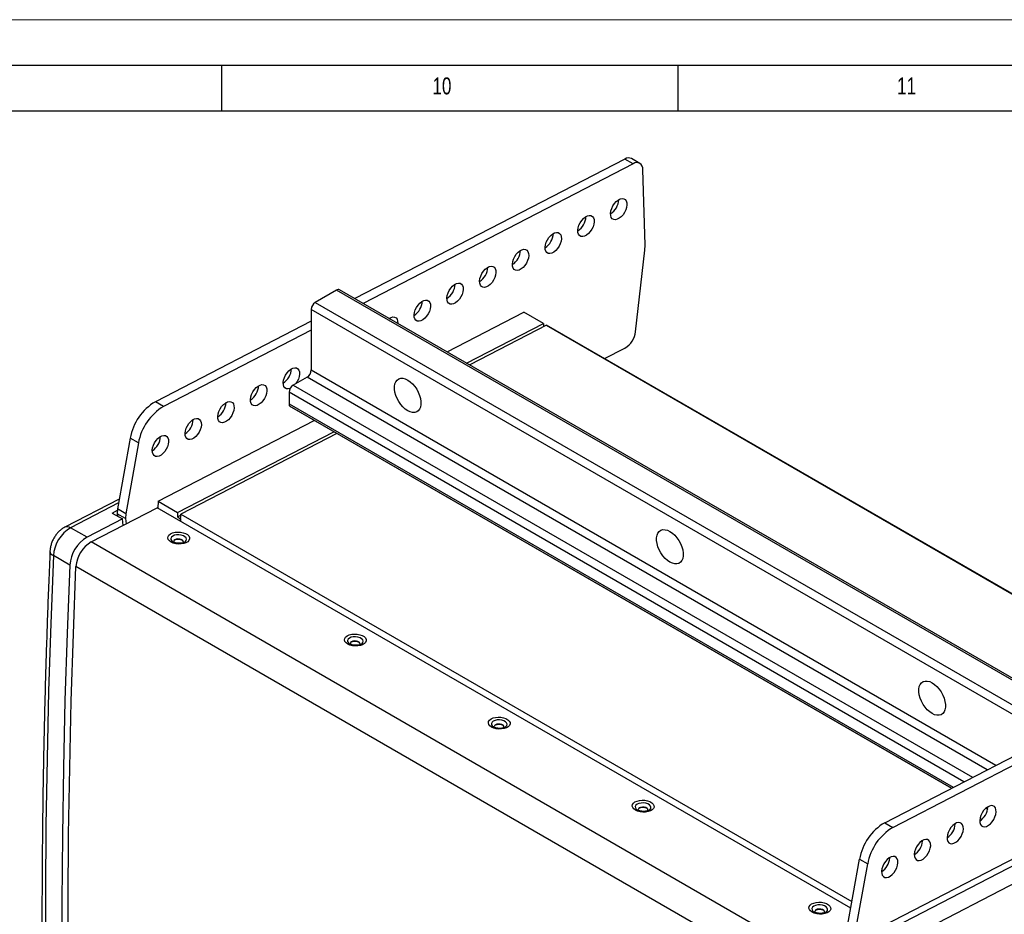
# Model space of a CAD drawing. Header units: millimetres. Extents: x 0 to 594, y 0 to 420.
# Tile 14 of 15: x 430 to 538, y 322 to 420. Entities that reach past the tile are written whole.
import ezdxf

# ---------------------------------------------------------------- set-up
doc = ezdxf.new("R2010")
doc.units = ezdxf.units.MM
doc.layers.add('FORMAT', color=7, linetype='Continuous')
doc.styles.add('SLDTEXTSTYLE0', font='TXT', dxfattribs={"width": 0.75})

msp = doc.modelspace()

# ---------------------------------------------------------------- linework, layer by layer
at = {"color": 7, "linetype": 'Continuous', "lineweight": 18}
msp.add_line((0, 420.0001), (594, 420.0001), dxfattribs=at)
at = {"color": 7, "linetype": 'Continuous', "lineweight": 25}
for p, q in [((496.166, 404.7275), (466.5688, 389.4306)), ((497.064, 404.2091), (496.166, 404.7275)), ((497.7978, 404.2555), (496.8998, 404.7739)), ((497.064, 404.2091), (467.4668, 388.9122)), ((498.3811, 395.2843), (498.1255, 403.5747)), ((498.3576, 394.753), (498.3811, 395.2843)), ((497.3404, 385.8048), (498.3576, 394.753)), ((464.5674, 390.3713), (462.2325, 389.0234)), ((543.1913, 344.9826), (464.5674, 390.3713)), ((543.5088, 345.0141), (464.8849, 390.4027)), ((462.2325, 389.0234), (540.8565, 343.6348)), ((540.4075, 342.857), (461.7835, 388.2457)), ((461.7835, 388.2457), (461.7835, 381.6088)), ((476.6741, 383.5969), (485.1008, 387.9515)), ((487.2345, 386.7198), (485.1008, 387.9515)), ((461.7835, 386.9574), (444.7124, 378.1344)), ((478.8079, 382.3652), (487.2345, 386.7198)), ((487.5793, 386.5207), (479.1527, 382.1661)), ((487.2345, 386.7198), (487.2345, 386.3425)), ((487.5785, 386.5203), (487.5793, 386.5207)), ((487.5785, 386.5203), (554.9183, 347.6458)), ((554.9192, 347.6462), (487.5793, 386.5207)), ((461.7835, 385.9749), (445.6104, 377.616)), ((493.9257, 382.857), (496.172, 384.018)), ((461.3345, 380.8311), (459.8079, 379.9498)), ((459.3589, 379.1721), (459.3589, 377.8924)), ((445.6104, 377.616), (444.7124, 378.1344)), ((459.4796, 377.6083), (459.6081, 377.529)), ((459.6081, 377.529), (531.9427, 335.7711)), ((445.0102, 367.2339), (462.1228, 376.0773)), ((447.1439, 366.0022), (464.2565, 374.8455)), ((464.6014, 374.6464), (447.4926, 365.8051)), ((441.9465, 374.1306), (440.5579, 366.3818)), ((442.8445, 373.6122), (441.4559, 365.8634)), ((442.8445, 373.6122), (441.9465, 374.1306)), ((440.7525, 367.4675), (434.787, 364.3848)), ((445.0102, 367.2339), (444.9766, 366.4748)), ((445.0102, 367.2339), (447.1439, 366.0022)), ((437.6681, 362.7675), (444.913, 366.5115)), ((439.9689, 365.9326), (440.5514, 366.2337)), ((439.9689, 365.9326), (441.0896, 365.2857)), ((440.5579, 366.3818), (440.5344, 365.8505)), ((441.4325, 365.332), (440.5344, 365.8505)), ((440.5344, 365.8505), (440.5641, 365.589)), ((441.4559, 365.8634), (440.5579, 366.3818)), ((441.4559, 365.8634), (441.4325, 365.332)), ((520.9115, 322.6385), (444.913, 366.5115)), ((447.1439, 366.0022), (447.1222, 365.5133)), ((441.0896, 365.2857), (437.2131, 363.2824)), ((441.1699, 364.5771), (441.0896, 365.2857)), ((441.4325, 365.332), (441.4988, 364.7471)), ((447.1222, 365.5133), (447.488, 365.7024)), ((447.1222, 365.5133), (447.4671, 365.3143)), ((447.4671, 365.3143), (447.4551, 365.0439)), ((447.4588, 365.0418), (447.4926, 365.8051)), ((447.471, 365.3163), (447.4671, 365.3143)), ((447.4926, 365.8051), (521.0387, 323.3479)), ((437.2131, 363.2824), (435.4171, 364.3192)), ((446.5852, 362.8032), (446.6507, 362.7611)), ((435.3254, 360.2267), (433.5293, 361.2636)), ((524.6367, 331.9951), (576.0903, 358.5882)), ((525.5347, 331.4767), (576.9883, 358.0698)), ((465.9466, 351.6261), (466.0121, 351.584)), ((481.7159, 342.5227), (481.7814, 342.4805)), ((518.0354, 316.6247), (565.923, 341.3715)), ((565.2477, 341.7613), (521.2366, 319.0178)), ((565.923, 339.3506), (518.8864, 315.0435)), ((535.7303, 333.5846), (535.923, 333.4733)), ((535.9491, 333.6881), (535.9503, 333.7432)), ((497.4853, 333.4192), (497.5507, 333.3771)), ((524.6367, 331.9951), (525.5347, 331.4767)), ((532.3619, 331.8341), (532.3632, 331.8892)), ((528.7747, 329.9801), (528.776, 330.0352)), ((525.1875, 328.1261), (525.1888, 328.1812)), ((520.4822, 320.2425), (521.8708, 327.9913)), ((521.3802, 319.7241), (522.7688, 327.4729)), ((521.8708, 327.9913), (522.7688, 327.4729)), ((516.8467, 322.2421), (516.9122, 322.2))]:
    msp.add_line(p, q, dxfattribs=at)
at = {"color": 8, "linetype": 'Continuous', "lineweight": 25}
for p, q in [((461.7835, 381.6088), (536.8193, 338.2916)), ((459.8079, 379.9498), (534.2606, 336.9691)), ((535.8716, 337.8018), (461.3345, 380.8311)), ((533.3129, 336.4793), (459.3589, 379.1721)), ((459.3589, 377.8924), (532.1433, 335.8748)), ((531.9474, 335.7736), (459.4796, 377.6083)), ((440.6752, 367.0365), (435.4171, 364.3192)), ((516.0226, 317.5344), (437.6681, 362.7675)), ((514.3717, 314.8388), (436.0068, 360.0779)), ((535.9239, 333.478), (535.7339, 333.5877)), ((535.8948, 333.7092), (535.9486, 333.6781))]:
    msp.add_line(p, q, dxfattribs=at)
at = {"color": 7, "linetype": 'Continuous', "lineweight": 25, "flags": 128}
for points in [[(494.5884, 398.7759), (494.6257, 399.0437), (494.7129, 399.3228), (494.845, 399.5971), (495.0144, 399.8506), (495.2111, 400.0686), (495.4237, 400.2384), (495.6399, 400.3502), (495.8471, 400.3974), (496.0332, 400.3772), (496.1876, 400.291), (496.3011, 400.1436), (496.3671, 399.9437), (496.382, 399.7029), (496.3447, 399.4351), (496.2574, 399.1559), (496.1253, 398.8816), (495.956, 398.6281), (495.7593, 398.4101), (495.5467, 398.2403), (495.3305, 398.1286), (495.1233, 398.0814), (494.9371, 398.1015), (494.7828, 398.1877), (494.6693, 398.3351), (494.6032, 398.535), (494.5884, 398.7759)], [(491.0012, 396.9219), (491.0385, 397.1897), (491.1257, 397.4688), (491.2578, 397.7431), (491.4272, 397.9967), (491.6239, 398.2147), (491.8365, 398.3845), (492.0527, 398.4962), (492.2599, 398.5434), (492.446, 398.5233), (492.6004, 398.437), (492.7139, 398.2896), (492.7799, 398.0897), (492.7948, 397.8489), (492.7575, 397.5811), (492.6702, 397.3019), (492.5381, 397.0276), (492.3688, 396.7741), (492.1721, 396.5561), (491.9595, 396.3863), (491.7433, 396.2746), (491.5361, 396.2274), (491.3499, 396.2475), (491.1956, 396.3338), (491.0821, 396.4811), (491.016, 396.681), (491.0012, 396.9219)], [(487.414, 395.0679), (487.4513, 395.3357), (487.5385, 395.6148), (487.6707, 395.8892), (487.84, 396.1427), (488.0367, 396.3607), (488.2493, 396.5305), (488.4655, 396.6422), (488.6727, 396.6894), (488.8589, 396.6693), (489.0132, 396.583), (489.1267, 396.4357), (489.1928, 396.2357), (489.2076, 395.9949), (489.1703, 395.7271), (489.083, 395.4479), (488.9509, 395.1736), (488.7816, 394.9201), (488.5849, 394.7021), (488.3723, 394.5323), (488.1561, 394.4206), (487.9489, 394.3734), (487.7627, 394.3935), (487.6084, 394.4798), (487.4949, 394.6271), (487.4288, 394.827), (487.414, 395.0679)], [(483.8268, 393.2139), (483.8641, 393.4817), (483.9513, 393.7609), (484.0835, 394.0352), (484.2528, 394.2887), (484.4495, 394.5067), (484.6621, 394.6765), (484.8783, 394.7882), (485.0855, 394.8354), (485.2717, 394.8153), (485.426, 394.729), (485.5395, 394.5817), (485.6056, 394.3817), (485.6204, 394.1409), (485.5831, 393.8731), (485.4958, 393.594), (485.3637, 393.3196), (485.1944, 393.0661), (484.9977, 392.8481), (484.7851, 392.6783), (484.5689, 392.5666), (484.3617, 392.5194), (484.1755, 392.5395), (484.0212, 392.6258), (483.9077, 392.7731), (483.8416, 392.9731), (483.8268, 393.2139)], [(480.2396, 391.3599), (480.2769, 391.6277), (480.3641, 391.9069), (480.4963, 392.1812), (480.6656, 392.4347), (480.8623, 392.6527), (481.0749, 392.8225), (481.2911, 392.9342), (481.4983, 392.9814), (481.6845, 392.9613), (481.8388, 392.875), (481.9523, 392.7277), (482.0184, 392.5278), (482.0332, 392.2869), (481.9959, 392.0191), (481.9087, 391.74), (481.7765, 391.4657), (481.6072, 391.2121), (481.4105, 390.9941), (481.1979, 390.8243), (480.9817, 390.7126), (480.7745, 390.6654), (480.5883, 390.6855), (480.434, 390.7718), (480.3205, 390.9191), (480.2544, 391.1191), (480.2396, 391.3599)], [(476.6524, 389.5059), (476.6897, 389.7737), (476.777, 390.0529), (476.9091, 390.3272), (477.0784, 390.5807), (477.2751, 390.7987), (477.4877, 390.9685), (477.7039, 391.0802), (477.9111, 391.1274), (478.0973, 391.1073), (478.2516, 391.0211), (478.3651, 390.8737), (478.4312, 390.6738), (478.446, 390.4329), (478.4087, 390.1651), (478.3215, 389.886), (478.1893, 389.6117), (478.02, 389.3581), (477.8233, 389.1401), (477.6107, 388.9704), (477.3945, 388.8586), (477.1873, 388.8114), (477.0011, 388.8316), (476.8468, 388.9178), (476.7333, 389.0652), (476.6672, 389.2651), (476.6524, 389.5059)], [(473.0652, 387.6519), (473.1025, 387.9197), (473.1898, 388.1989), (473.3219, 388.4732), (473.4912, 388.7267), (473.6879, 388.9447), (473.9005, 389.1145), (474.1167, 389.2262), (474.3239, 389.2734), (474.5101, 389.2533), (474.6644, 389.1671), (474.7779, 389.0197), (474.844, 388.8198), (474.8588, 388.5789), (474.8215, 388.3111), (474.7343, 388.032), (474.6022, 387.7577), (474.4328, 387.5042), (474.2361, 387.2862), (474.0235, 387.1164), (473.8073, 387.0046), (473.6001, 386.9574), (473.4139, 386.9776), (473.2596, 387.0638), (473.1461, 387.2112), (473.08, 387.4111), (473.0652, 387.6519)], [(470.3202, 387.265), (470.5295, 387.3723), (470.7367, 387.4194), (470.9229, 387.3993), (471.0772, 387.3131), (471.1907, 387.1657), (471.2568, 386.9658), (471.2716, 386.7249), (471.2712, 386.716)], [(470.3748, 387.2985), (470.3736, 387.2434), (470.3732, 387.2344)], [(458.7165, 380.236), (458.7538, 380.5038), (458.841, 380.7829), (458.9731, 381.0572), (459.1425, 381.3108), (459.3391, 381.5288), (459.5518, 381.6986), (459.768, 381.8103), (459.9752, 381.8575), (460.1613, 381.8374), (460.3157, 381.7511), (460.4292, 381.6037), (460.4952, 381.4038), (460.5101, 381.163), (460.4728, 380.8952), (460.3855, 380.616), (460.2534, 380.3417), (460.1125, 380.1257)], [(455.1293, 378.382), (455.1666, 378.6498), (455.2538, 378.9289), (455.3859, 379.2033), (455.5553, 379.4568), (455.752, 379.6748), (455.9646, 379.8446), (456.1808, 379.9563), (456.388, 380.0035), (456.5741, 379.9834), (456.7285, 379.8971), (456.842, 379.7498), (456.908, 379.5498), (456.9229, 379.309), (456.8856, 379.0412), (456.7983, 378.762), (456.6662, 378.4877), (456.4969, 378.2342), (456.3002, 378.0162), (456.0876, 377.8464), (455.8714, 377.7347), (455.6642, 377.6875), (455.478, 377.7076), (455.3237, 377.7939), (455.2102, 377.9412), (455.1441, 378.1411), (455.1293, 378.382)], [(459.4805, 379.5972), (459.4586, 379.5887), (459.2514, 379.5415), (459.0652, 379.5616), (458.9109, 379.6479), (458.7974, 379.7952), (458.7313, 379.9951), (458.7165, 380.236)], [(472.3587, 380.5085), (472.627, 380.3249), (472.8862, 380.0902), (473.1274, 379.8122), (473.3424, 379.5006), (473.5239, 379.1658), (473.6658, 378.8194), (473.7631, 378.473), (473.8126, 378.1386), (473.8126, 377.8274), (473.7631, 377.5501), (473.6658, 377.3162), (473.5239, 377.1335), (473.3424, 377.0084), (473.1274, 376.945), (472.8862, 376.9455), (472.627, 377.01), (472.3587, 377.1362), (472.0904, 377.3198), (471.8312, 377.5546), (471.59, 377.8325), (471.3749, 378.1441), (471.1934, 378.4789), (471.0516, 378.8253), (470.9542, 379.1717), (470.9047, 379.5061), (470.9047, 379.8173), (470.9542, 380.0946), (471.0516, 380.3285), (471.1934, 380.5112), (471.3749, 380.6363), (471.59, 380.6997), (471.8312, 380.6992), (472.0904, 380.6347), (472.3587, 380.5085)], [(451.5421, 376.528), (451.5794, 376.7958), (451.6666, 377.075), (451.7987, 377.3493), (451.9681, 377.6028), (452.1648, 377.8208), (452.3774, 377.9906), (452.5936, 378.1023), (452.8008, 378.1495), (452.987, 378.1294), (453.1413, 378.0431), (453.2548, 377.8958), (453.3209, 377.6959), (453.3357, 377.455), (453.2984, 377.1872), (453.2111, 376.9081), (453.079, 376.6337), (452.9097, 376.3802), (452.713, 376.1622), (452.5004, 375.9924), (452.2842, 375.8807), (452.077, 375.8335), (451.8908, 375.8536), (451.7365, 375.9399), (451.623, 376.0872), (451.5569, 376.2872), (451.5421, 376.528)], [(447.9549, 374.674), (447.9922, 374.9418), (448.0794, 375.221), (448.2116, 375.4953), (448.3809, 375.7488), (448.5776, 375.9668), (448.7902, 376.1366), (449.0064, 376.2483), (449.2136, 376.2955), (449.3998, 376.2754), (449.5541, 376.1891), (449.6676, 376.0418), (449.7337, 375.8419), (449.7485, 375.601), (449.7112, 375.3332), (449.6239, 375.0541), (449.4918, 374.7798), (449.3225, 374.5262), (449.1258, 374.3082), (448.9132, 374.1384), (448.697, 374.0267), (448.4898, 373.9795), (448.3036, 373.9996), (448.1493, 374.0859), (448.0358, 374.2333), (447.9697, 374.4332), (447.9549, 374.674)], [(444.3677, 372.82), (444.405, 373.0878), (444.4922, 373.367), (444.6244, 373.6413), (444.7937, 373.8948), (444.9904, 374.1128), (445.203, 374.2826), (445.4192, 374.3943), (445.6264, 374.4415), (445.8126, 374.4214), (445.9669, 374.3352), (446.0804, 374.1878), (446.1465, 373.9879), (446.1613, 373.747), (446.124, 373.4792), (446.0368, 373.2001), (445.9046, 372.9258), (445.7353, 372.6722), (445.5386, 372.4543), (445.326, 372.2845), (445.1098, 372.1727), (444.9026, 372.1255), (444.7164, 372.1457), (444.5621, 372.2319), (444.4486, 372.3793), (444.3825, 372.5792), (444.3677, 372.82)], [(446.4199, 362.755), (446.236, 362.8901), (446.1168, 363.0443), (446.0697, 363.2076), (446.0977, 363.37), (446.199, 363.5211), (446.3673, 363.6516), (446.592, 363.7531), (446.859, 363.8194), (447.1514, 363.8462), (447.451, 363.8318), (447.7388, 363.7773), (447.9969, 363.6859), (448.209, 363.5635), (448.3617, 363.4177), (448.4455, 363.2577), (448.4551, 363.0935), (448.39, 362.9355), (448.2541, 362.7936), (448.056, 362.6767), (447.8083, 362.5922), (447.5264, 362.5453), (447.228, 362.539), (446.932, 362.5737), (446.6568, 362.6472), (446.4199, 362.755)], [(501.0955, 363.9191), (501.3638, 363.7355), (501.623, 363.5007), (501.8642, 363.2228), (502.0792, 362.9111), (502.2607, 362.5764), (502.4026, 362.23), (502.4999, 361.8836), (502.5495, 361.5492), (502.5495, 361.238), (502.4999, 360.9607), (502.4026, 360.7268), (502.2607, 360.5441), (502.0792, 360.419), (501.8642, 360.3556), (501.623, 360.3561), (501.3638, 360.4206), (501.0955, 360.5468), (500.8272, 360.7304), (500.568, 360.9651), (500.3268, 361.2431), (500.1118, 361.5547), (499.9302, 361.8895), (499.7884, 362.2359), (499.691, 362.5823), (499.6415, 362.9167), (499.6415, 363.2279), (499.691, 363.5052), (499.7884, 363.7391), (499.9302, 363.9218), (500.1118, 364.0469), (500.3268, 364.1103), (500.568, 364.1098), (500.8272, 364.0453), (501.0955, 363.9191)], [(447.74, 362.6738), (447.7754, 362.744), (447.7662, 362.8513), (447.687, 362.9518), (447.5484, 363.0318), (447.3691, 363.0806), (447.1734, 363.0915), (446.9877, 363.0632), (446.8371, 362.9993), (446.7419, 362.9086), (446.715, 362.8033), (446.7488, 362.713)], [(433.5293, 361.2636), (433.2383, 353.8206), (433.0054, 346.4085), (432.8307, 339.0277), (432.7143, 331.6791), (432.6561, 324.3631), (432.6561, 317.0804), (432.7143, 309.8316), (432.8307, 302.6174), (433.0054, 295.4383), (433.2383, 288.2951), (433.5293, 281.1881)], [(435.3254, 360.2267), (435.0343, 352.7838), (434.8015, 345.3716), (434.6268, 337.9909), (434.5103, 330.6422), (434.4521, 323.3262), (434.4521, 316.0436), (434.5103, 308.7948), (434.6268, 301.5806), (434.8015, 294.4015), (435.0343, 287.2582), (435.3254, 280.1513)], [(436.0068, 280.5394), (435.7194, 287.5997), (435.4894, 294.6959), (435.3169, 301.8274), (435.2019, 308.9936), (435.1444, 316.1939), (435.1444, 323.4277), (435.2019, 330.6944), (435.3169, 337.9934), (435.4894, 345.3241), (435.7194, 352.6858), (436.0068, 360.0779)], [(465.7813, 351.5778), (465.5975, 351.713), (465.4782, 351.8671), (465.4312, 352.0305), (465.4592, 352.1929), (465.5605, 352.344), (465.7288, 352.4745), (465.9534, 352.576), (466.2204, 352.6423), (466.5128, 352.6691), (466.8124, 352.6547), (467.1003, 352.6002), (467.3583, 352.5088), (467.5704, 352.3864), (467.7231, 352.2406), (467.8069, 352.0806), (467.8166, 351.9164), (467.7514, 351.7584), (467.6155, 351.6165), (467.4175, 351.4996), (467.1697, 351.415), (466.8878, 351.3681), (466.5894, 351.3618), (466.2934, 351.3966), (466.0182, 351.4701), (465.7813, 351.5778)], [(467.1015, 351.4967), (467.1368, 351.5669), (467.1277, 351.6742), (467.0484, 351.7747), (466.9098, 351.8547), (466.7306, 351.9035), (466.5349, 351.9144), (466.3492, 351.8861), (466.1986, 351.8222), (466.1034, 351.7315), (466.0764, 351.6262), (466.1102, 351.5358)], [(529.8323, 347.3297), (530.1006, 347.1461), (530.3598, 346.9113), (530.601, 346.6334), (530.816, 346.3217), (530.9976, 345.987), (531.1394, 345.6405), (531.2368, 345.2942), (531.2863, 344.9598), (531.2863, 344.6486), (531.2368, 344.3713), (531.1394, 344.1374), (530.9976, 343.9547), (530.816, 343.8295), (530.601, 343.7662), (530.3598, 343.7667), (530.1006, 343.8312), (529.8323, 343.9574), (529.564, 344.141), (529.3048, 344.3757), (529.0636, 344.6537), (528.8486, 344.9653), (528.6671, 345.3001), (528.5252, 345.6465), (528.4279, 345.9929), (528.3783, 346.3273), (528.3783, 346.6385), (528.4279, 346.9157), (528.5252, 347.1497), (528.6671, 347.3324), (528.8486, 347.4575), (529.0636, 347.5209), (529.3048, 347.5203), (529.564, 347.4559), (529.8323, 347.3297)], [(481.5506, 342.4744), (481.3668, 342.6096), (481.2476, 342.7637), (481.2005, 342.9271), (481.2285, 343.0894), (481.3298, 343.2406), (481.4981, 343.371), (481.7228, 343.4726), (481.9897, 343.5388), (482.2822, 343.5656), (482.5817, 343.5513), (482.8696, 343.4967), (483.1277, 343.4054), (483.3397, 343.2829), (483.4925, 343.1372), (483.5763, 342.9771), (483.5859, 342.813), (483.5207, 342.655), (483.3848, 342.5131), (483.1868, 342.3962), (482.939, 342.3116), (482.6571, 342.2647), (482.3588, 342.2584), (482.0627, 342.2931), (481.7876, 342.3667), (481.5506, 342.4744)], [(482.8708, 342.3932), (482.9062, 342.4635), (482.897, 342.5708), (482.8177, 342.6712), (482.6791, 342.7513), (482.4999, 342.8), (482.3042, 342.811), (482.1185, 342.7826), (481.9679, 342.7188), (481.8727, 342.6281), (481.8458, 342.5228), (481.8795, 342.4324)], [(497.32, 333.371), (497.1361, 333.5061), (497.0169, 333.6603), (496.9698, 333.8236), (496.9978, 333.986), (497.0991, 334.1371), (497.2674, 334.2676), (497.4921, 334.3691), (497.759, 334.4354), (498.0515, 334.4622), (498.3511, 334.4479), (498.6389, 334.3933), (498.897, 334.3019), (499.1091, 334.1795), (499.2618, 334.0337), (499.3456, 333.8737), (499.3552, 333.7095), (499.2901, 333.5515), (499.1542, 333.4096), (498.9561, 333.2927), (498.7084, 333.2082), (498.4264, 333.1613), (498.1281, 333.155), (497.832, 333.1897), (497.5569, 333.2632), (497.32, 333.371)], [(498.6401, 333.2898), (498.6755, 333.36), (498.6663, 333.4673), (498.5871, 333.5678), (498.4485, 333.6478), (498.2692, 333.6966), (498.0735, 333.7075), (497.8878, 333.6792), (497.7372, 333.6153), (497.642, 333.5246), (497.6151, 333.4193), (497.6488, 333.329)], [(536.8471, 333.1697), (536.8323, 333.4105), (536.7662, 333.6105), (536.6527, 333.7578), (536.4984, 333.8441), (536.3123, 333.8642), (536.105, 333.817), (535.8889, 333.7053), (535.6762, 333.5355), (535.4795, 333.3175), (535.3102, 333.0639), (535.1781, 332.7896), (535.0908, 332.5105), (535.0535, 332.2427), (535.0684, 332.0018), (535.1345, 331.8019), (535.248, 331.6546), (535.4023, 331.5683), (535.5884, 331.5482), (535.7956, 331.5954), (536.0118, 331.7071), (536.2245, 331.8769), (536.4211, 332.0949), (536.5905, 332.3484), (536.7226, 332.6227), (536.8099, 332.9019), (536.8471, 333.1697)], [(533.26, 331.3157), (533.2451, 331.5565), (533.179, 331.7565), (533.0656, 331.9038), (532.9112, 331.9901), (532.7251, 332.0102), (532.5179, 331.963), (532.3017, 331.8513), (532.089, 331.6815), (531.8924, 331.4635), (531.723, 331.21), (531.5909, 330.9356), (531.5037, 330.6565), (531.4664, 330.3887), (531.4812, 330.1479), (531.5473, 329.9479), (531.6608, 329.8006), (531.8151, 329.7143), (532.0013, 329.6942), (532.2085, 329.7414), (532.4246, 329.8531), (532.6373, 330.0229), (532.834, 330.2409), (533.0033, 330.4944), (533.1354, 330.7687), (533.2227, 331.0479), (533.26, 331.3157)], [(529.6728, 329.4617), (529.6579, 329.7026), (529.5919, 329.9025), (529.4784, 330.0498), (529.324, 330.1361), (529.1379, 330.1562), (528.9307, 330.109), (528.7145, 329.9973), (528.5019, 329.8275), (528.3052, 329.6095), (528.1358, 329.356), (528.0037, 329.0817), (527.9165, 328.8025), (527.8792, 328.5347), (527.894, 328.2939), (527.9601, 328.0939), (528.0736, 327.9466), (528.2279, 327.8603), (528.4141, 327.8402), (528.6213, 327.8874), (528.8375, 327.9991), (529.0501, 328.1689), (529.2468, 328.3869), (529.4161, 328.6404), (529.5482, 328.9148), (529.6355, 329.1939), (529.6728, 329.4617)], [(526.0856, 327.6077), (526.0707, 327.8486), (526.0047, 328.0485), (525.8912, 328.1958), (525.7369, 328.2821), (525.5507, 328.3022), (525.3435, 328.255), (525.1273, 328.1433), (524.9147, 327.9735), (524.718, 327.7555), (524.5486, 327.502), (524.4165, 327.2277), (524.3293, 326.9485), (524.292, 326.6807), (524.3068, 326.4399), (524.3729, 326.24), (524.4864, 326.0926), (524.6407, 326.0063), (524.8269, 325.9862), (525.0341, 326.0334), (525.2503, 326.1451), (525.4629, 326.3149), (525.6596, 326.5329), (525.8289, 326.7865), (525.961, 327.0608), (526.0483, 327.3399), (526.0856, 327.6077)], [(516.6814, 322.1938), (516.4975, 322.329), (516.3783, 322.4831), (516.3312, 322.6465), (516.3592, 322.8089), (516.4606, 322.96), (516.6289, 323.0905), (516.8535, 323.192), (517.1205, 323.2583), (517.4129, 323.2851), (517.7125, 323.2707), (518.0003, 323.2162), (518.2584, 323.1248), (518.4705, 323.0024), (518.6232, 322.8566), (518.707, 322.6966), (518.7167, 322.5324), (518.6515, 322.3744), (518.5156, 322.2325), (518.3176, 322.1156), (518.0698, 322.031), (517.7879, 321.9841), (517.4895, 321.9779), (517.1935, 322.0126), (516.9183, 322.0861), (516.6814, 322.1938)], [(518.0016, 322.1127), (518.0369, 322.1829), (518.0278, 322.2902), (517.9485, 322.3907), (517.8099, 322.4707), (517.6306, 322.5195), (517.435, 322.5304), (517.2493, 322.5021), (517.0986, 322.4382), (517.0034, 322.3475), (516.9765, 322.2422), (517.0103, 322.1519)]]:
    msp.add_lwpolyline(points, dxfattribs=at)
at = {"color": 8, "linetype": 'Continuous', "lineweight": 25, "flags": 128}
for points in [[(447.8952, 362.7377), (447.9896, 362.8026), (448.0922, 362.9283), (448.1208, 363.067), (448.0729, 363.2066), (447.9527, 363.3345), (447.7709, 363.4394), (447.5437, 363.512), (447.2912, 363.5459), (447.036, 363.538), (446.8006, 363.489), (446.606, 363.4033), (446.4695, 363.2885), (446.4032, 363.1548), (446.413, 363.0141), (446.498, 362.8788), (446.5852, 362.8032)], [(467.2567, 351.5606), (467.3511, 351.6255), (467.4536, 351.7511), (467.4822, 351.8899), (467.4343, 352.0294), (467.3141, 352.1574), (467.1323, 352.2623), (466.9051, 352.3349), (466.6527, 352.3688), (466.3974, 352.3609), (466.162, 352.3119), (465.9674, 352.2262), (465.8309, 352.1114), (465.7646, 351.9777), (465.7744, 351.8369), (465.8594, 351.7017), (465.9466, 351.6261)], [(483.026, 342.4572), (483.1204, 342.522), (483.223, 342.6477), (483.2515, 342.7865), (483.2036, 342.926), (483.0834, 343.0539), (482.9017, 343.1589), (482.6745, 343.2315), (482.422, 343.2653), (482.1668, 343.2574), (481.9314, 343.2084), (481.7368, 343.1227), (481.6003, 343.0079), (481.5339, 342.8742), (481.5437, 342.7335), (481.6287, 342.5983), (481.7159, 342.5227)], [(498.7953, 333.3537), (498.8897, 333.4186), (498.9923, 333.5443), (499.0209, 333.683), (498.9729, 333.8226), (498.8528, 333.9505), (498.671, 334.0554), (498.4438, 334.128), (498.1913, 334.1619), (497.9361, 334.154), (497.7007, 334.105), (497.5061, 334.0193), (497.3696, 333.9045), (497.3033, 333.7708), (497.313, 333.6301), (497.3981, 333.4948), (497.4853, 333.4192)], [(518.1568, 322.1766), (518.2512, 322.2415), (518.3537, 322.3671), (518.3823, 322.5059), (518.3344, 322.6454), (518.2142, 322.7734), (518.0324, 322.8783), (517.8052, 322.9509), (517.5528, 322.9848), (517.2975, 322.9769), (517.0621, 322.9279), (516.8675, 322.8422), (516.731, 322.7274), (516.6647, 322.5937), (516.6745, 322.453), (516.7595, 322.3177), (516.8467, 322.2421)]]:
    msp.add_lwpolyline(points, dxfattribs=at)
at = {"color": 7, "linetype": 'Continuous', "lineweight": 25}
for centre, radius, start, end in [((496.5751, 404.0829), 0.7635, 64.832211, 122.40608), ((497.4538, 403.656), 0.6766, 353.097832, 125.170986), ((493.5518, 400.3555), 1.935, 302.348942, 357.656435), ((489.9646, 398.5015), 1.935, 302.348942, 357.656435), ((486.3774, 396.6475), 1.935, 302.348942, 357.656435), ((482.7902, 394.7935), 1.935, 302.348942, 357.656435), ((479.203, 392.9395), 1.935, 302.348942, 357.656435), ((475.6158, 391.0856), 1.935, 302.348942, 357.656435), ((464.7534, 390.1116), 0.3194, 65.692881, 125.617577), ((462.7584, 388.2013), 0.9759, 122.605478, 177.394522), ((472.0286, 389.2316), 1.935, 302.348942, 357.656435), ((494.915, 386.1154), 2.4453, 300.935607, 352.703971), ((457.6798, 381.8156), 1.935, 302.348942, 357.656435), ((460.8087, 381.6532), 0.9759, 302.605478, 357.394522), ((454.0927, 379.9616), 1.935, 302.348942, 357.656435), ((460.3337, 379.1277), 0.9759, 122.605478, 177.394522), ((447.7129, 373.1044), 5.857, 120.816579, 169.908932), ((450.5055, 378.1076), 1.935, 302.348942, 357.656435), ((459.6845, 377.8632), 0.327, 174.868208, 231.199541), ((448.6109, 372.586), 5.857, 120.816579, 169.908932), ((446.9183, 376.2536), 1.935, 302.348942, 357.656435), ((443.3311, 374.3997), 1.935, 302.348942, 357.656435), ((437.3988, 360.984), 3.8796, 120.71842, 175.867474), ((439.1949, 359.9472), 3.8796, 120.71842, 175.867474), ((439.4228, 359.8258), 3.4253, 120.81711, 175.778405), ((447.2033, 361.8031), 1.2298, 65.017648, 109.917803), ((466.5648, 350.626), 1.2298, 65.017631, 109.91782), ((482.3341, 341.5225), 1.2298, 65.017619, 109.917833), ((498.1034, 332.4191), 1.2298, 65.017621, 109.917831), ((534.0069, 333.8307), 1.9475, 302.467956, 355.801541), ((527.6372, 326.9651), 5.857, 120.816579, 169.908932), ((528.5352, 326.4467), 5.857, 120.816579, 169.908932), ((530.4197, 331.9767), 1.9475, 302.467956, 355.801541), ((526.8325, 330.1227), 1.9475, 302.467956, 355.801541), ((523.2453, 328.2687), 1.9475, 302.467956, 355.801541), ((517.4649, 321.242), 1.2298, 65.017619, 109.917833)]:
    msp.add_arc(centre, radius, start, end, dxfattribs=at)
at = {"color": 8, "linetype": 'Continuous', "lineweight": 25}
for centre, radius, start, end in [((435.0428, 363.782), 0.6548, 55.133868, 113.006444), ((433.7468, 361.812), 0.5899, 182.630404, 248.372287)]:
    msp.add_arc(centre, radius, start, end, dxfattribs=at)
at = {"color": 7, "linetype": 'Continuous', "lineweight": 25}
for points, knots in [([(434.787, 364.3848), (434.7147, 364.3445), (434.5346, 364.2443), (434.2668, 364.0383), (433.9899, 363.7656), (433.7425, 363.4524), (433.5304, 363.108), (433.3587, 362.7388), (433.2332, 362.3502), (433.1728, 362.0286), (433.1609, 361.8389), (433.1574, 361.7832)], [0, 0, 0, 0, 0.08031176, 0.19983803, 0.32154089, 0.44420183, 0.56712925, 0.69104868, 0.81697354, 0.94625486, 1, 1, 1, 1]), ([(447.8939, 362.7384), (447.8629, 362.7222), (447.7956, 362.687), (447.6333, 362.6409), (447.4345, 362.6132), (447.2147, 362.6117), (446.9961, 362.6388), (446.8054, 362.6896), (446.693, 362.7382), (446.6468, 362.7642), (446.6386, 362.7688)], [0, 0, 0, 0, 0.11727569, 0.25407795, 0.39686367, 0.54383251, 0.69242006, 0.8394958, 0.97128438, 1, 1, 1, 1]), ([(433.1574, 361.7832), (433.1094, 360.637), (432.9703, 357.3135), (432.7741, 351.8303), (432.5836, 345.3418), (432.4384, 338.8777), (432.3378, 332.438), (432.2819, 326.0234), (432.2708, 319.6342), (432.3043, 313.2708), (432.3826, 306.9337), (432.5055, 300.6231), (432.6739, 294.3402), (432.8855, 288.0291), (433.0661, 283.8283), (433.1575, 281.7012)], [0, 0, 0, 0, 0.04193432, 0.12160193, 0.20126987, 0.28093798, 0.36060625, 0.44027465, 0.5199432, 0.59961187, 0.67928065, 0.75894954, 0.83861852, 0.91828757, 1, 1, 1, 1]), ([(467.2554, 351.5613), (467.2243, 351.5451), (467.157, 351.5099), (466.9947, 351.4638), (466.7959, 351.4361), (466.5761, 351.4346), (466.3576, 351.4617), (466.1669, 351.5125), (466.0544, 351.5611), (466.0083, 351.587), (466, 351.5917)], [0, 0, 0, 0, 0.11727569, 0.25407795, 0.39686367, 0.54383251, 0.69242006, 0.8394958, 0.97128438, 1, 1, 1, 1]), ([(483.0247, 342.4578), (482.9936, 342.4416), (482.9263, 342.4065), (482.764, 342.3604), (482.5653, 342.3326), (482.3455, 342.3312), (482.1269, 342.3582), (481.9362, 342.4091), (481.8237, 342.4577), (481.7776, 342.4836), (481.7694, 342.4882)], [0, 0, 0, 0, 0.117275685, 0.254077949, 0.396863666, 0.543832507, 0.692420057, 0.839495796, 0.971284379, 1, 1, 1, 1]), ([(498.794, 333.3544), (498.763, 333.3382), (498.6957, 333.303), (498.5334, 333.2569), (498.3346, 333.2292), (498.1148, 333.2277), (497.8962, 333.2548), (497.7055, 333.3056), (497.5931, 333.3542), (497.5469, 333.3802), (497.5387, 333.3848)], [0, 0, 0, 0, 0.117275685, 0.254077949, 0.396863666, 0.543832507, 0.692420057, 0.839495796, 0.971284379, 1, 1, 1, 1]), ([(518.1554, 322.1773), (518.1244, 322.1611), (518.0571, 322.1259), (517.8948, 322.0798), (517.696, 322.0521), (517.4762, 322.0506), (517.2576, 322.0777), (517.067, 322.1285), (516.9545, 322.1771), (516.9084, 322.203), (516.9001, 322.2077)], [0, 0, 0, 0, 0.11727569, 0.25407795, 0.39686367, 0.54383251, 0.69242006, 0.8394958, 0.97128438, 1, 1, 1, 1])]:
    msp.add_open_spline(points, degree=3, knots=knots, dxfattribs=at)
at = {"layer": 'FORMAT'}
for p, q in [((15, 415.0001), (589, 415.0001)), ((452, 410.0001), (452, 415.0001)), ((502, 410.0001), (502, 415.0001)), ((20, 410.0001), (584, 410.0001))]:
    msp.add_line(p, q, dxfattribs=at)

# ---------------------------------------------------------------- texts
at = {"layer": 'FORMAT', "char_height": 1.85208, "attachment_point": 1, "style": 'SLDTEXTSTYLE0'}
for s, insert in [('10', (475.0814, 413.668)), ('11', (525.9991, 413.668))]:
    msp.add_mtext(s, dxfattribs=dict(at, insert=insert))

doc.saveas('drawing.dxf')
